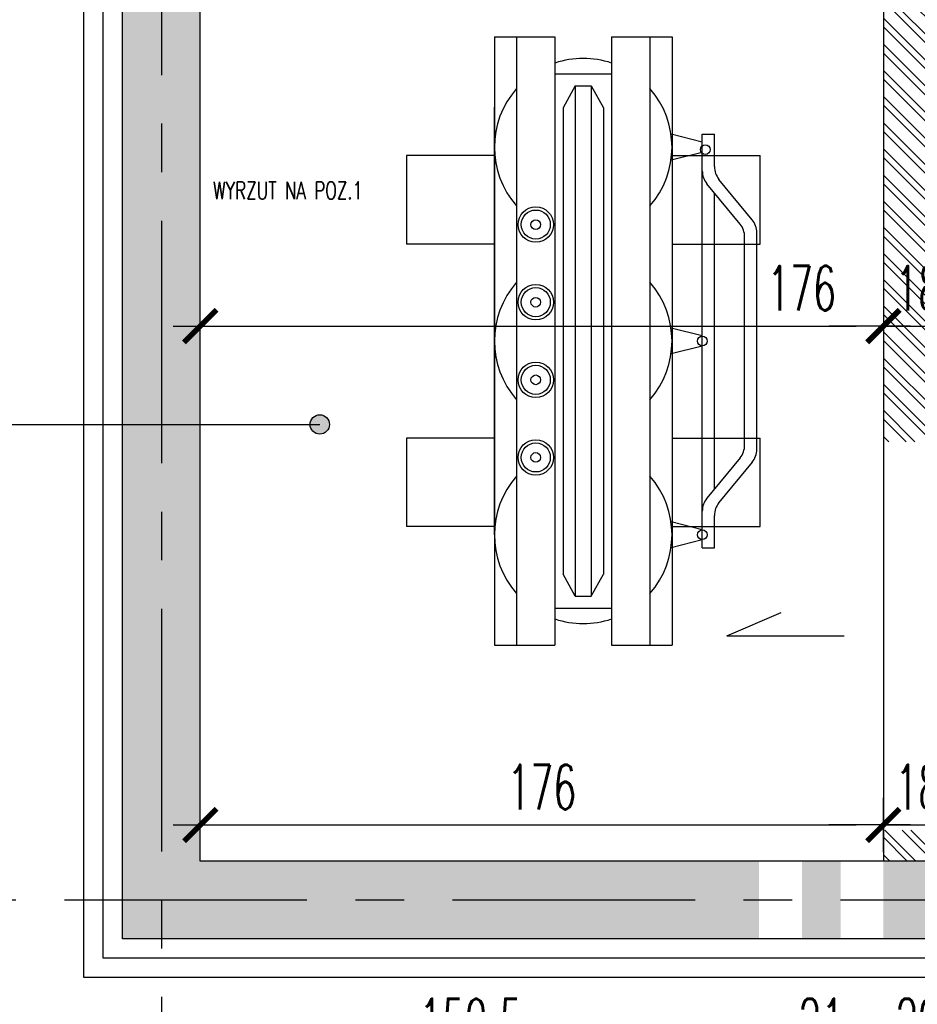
# Model space of a CAD drawing. Extents: x 41755 to 123924, y -112333 to 86187.
# Tile 155 of 256: x 99880 to 100112, y -17399 to -17146. Entities that reach past the tile are written whole.
import ezdxf

# ---------------------------------------------------------------- set-up
doc = ezdxf.new("R2010")
doc.units = 0
doc.header["$LTSCALE"] = 50
doc.linetypes.add('CENTER', pattern=[2, 1.25, -0.25, 0.25, -0.25])
doc.layers.get('0').update_dxf_attribs({"color": 101, "linetype": 'CONTINUOUS'})
doc.layers.add('0-pomoc', color=21, linetype='CONTINUOUS', plot=False)
for name, color, linetype in [('Ins-went', 141, 'CONTINUOUS'), ('Opis-pom', 6, 'CONTINUOUS'), ('Os-osie glowne', 1, 'CENTER'), ('Sc-beton', 7, 'CONTINUOUS'), ('Sc-beton-hatch', 86, 'CONTINUOUS'), ('Sc-cegla pustak', 42, 'CONTINUOUS'), ('Sc-cegla pustak-hatch', 8, 'CONTINUOUS'), ('Sc-izolacja term-styropian', 151, 'STYROPIAN-KA'), ('W-idok', 8, 'CONTINUOUS'), ('Wym-wew', 8, 'CONTINUOUS')]:
    doc.layers.add(name, color=color, linetype=linetype)
doc.styles.add('KA wymiar', font='romans.shx', dxfattribs={"width": 0.6})
doc.styles.add('ROMANS', font='romans', dxfattribs={"width": 0.85})
doc.linetypes.add('STYROPIAN-KA', pattern='A,0.0001,-0.1,[135,ltypeshp.shx,S=0.1,R=0,X=-0.1,Y=0],0,[135,ltypeshp.shx,S=0.1,R=180,X=0.1,Y=0],-0.1', length=0.2001)
doc.linetypes.add('ZIGZAG', pattern='A,0.00254,-5.08,[131,ltypeshp.shx,S=5.08,R=0,X=-5.08,Y=0],-10.16,[131,ltypeshp.shx,S=5.08,R=180,X=5.08,Y=0],-5.08', length=20.32254)
doc.dimstyles.new('KA wymiar', dxfattribs={"dimscale": 50, "dimtxt": 0.23, "dimasz": 0.14, "dimexe": 0, "dimexo": 0, "dimgap": 0.08, "dimtad": 1, "dimdec": 1, "dimrnd": 0.5, "dimzin": 9, "dimdsep": 46, "dimtxsty": 'KA wymiar', "dimblk1": 'UKOS', "dimblk2": 'UKOS', "dimsah": 1, "dimcen": 0.2, "dimse1": 1, "dimse2": 1, "dimclrd": 256, "dimclre": 256, "dimclrt": 2, "dimadec": 0, "dimazin": 0, "dimtfac": 1, "dimtdec": 1, "dimtix": 1, "dimtmove": 2, "dimatfit": 3, "dimldrblk": 'DOT', "dimfxl": 0, "dimtolj": 1, "dimtzin": 9, "dimarcsym": 0})

# ---------------------------------------------------------------- blocks, each defined once
blk = doc.blocks.new('_vxkdjhgkljhkgjhk')
for q in [(14.01, 6.02), (30.24, 0)]:
    blk.add_line((0, 0), q)
blk = doc.blocks.new('UKOS')
at = {"color": 1}
blk.add_line((0, 1), (0, -1), dxfattribs=at)
at = {"color": 8}
blk.add_line((1, 0), (-1, 0), dxfattribs=at)
at = {"color": 1, "const_width": 0.2}
blk.add_lwpolyline([(0.599, 0.599), (-0.599, -0.599)], dxfattribs=at)
blk = doc.blocks.new('*D2594')
at = {"layer": 'Wym-wew', "lineweight": -2}
blk.add_line((100151.87, -17117.44), (100151.87, -17355.44), dxfattribs=at)
at = {"layer": 'Wym-wew', "lineweight": -2, "xscale": 7.000000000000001, "yscale": 7.000000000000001, "zscale": 7.000000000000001}
for p, rotation in [((100151.87, -17110.44), 90), ((100151.87, -17362.44), 270)]:
    blk.add_blockref('UKOS', p, dxfattribs=dict(at, rotation=rotation))
at = {"layer": 'Wym-wew', "color": 2, "insert": (100142.12, -17244.13), "char_height": 11.5, "attachment_point": 5, "rotation": 90, "style": 'KA wymiar'}
blk.add_mtext('\\A1;252', dxfattribs=at)
blk = doc.blocks.new('_Dot')
at = {"layer": '0-pomoc', "color": 0, "lineweight": -2}
blk.add_line((-0.5, 0), (-1, 0), dxfattribs=at)
at = {"layer": '0-pomoc', "color": 0, "const_width": 0.5}
blk.add_lwpolyline([(-0.25, 0, 1), (0.25, 0, 1)], format="xyb", close=True, dxfattribs=at)
blk = doc.blocks.new('*D2596')
at = {"layer": 'Wym-wew', "lineweight": -2}
blk.add_line((99933.97, -17224.61), (100095.97, -17224.61), dxfattribs=at)
at = {"layer": 'Wym-wew', "lineweight": -2, "xscale": 7.000000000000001, "yscale": 7.000000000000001, "zscale": 7.000000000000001, "rotation": 180}
blk.add_blockref('UKOS', (99926.97, -17224.61), dxfattribs=at)
at = {"layer": 'Wym-wew', "lineweight": -2, "xscale": 7.000000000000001, "yscale": 7.000000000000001, "zscale": 7.000000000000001}
blk.add_blockref('UKOS', (100102.97, -17224.61), dxfattribs=at)
at = {"layer": 'Wym-wew', "color": 2, "insert": (100081.89, -17214.86), "char_height": 11.5, "attachment_point": 5, "style": 'KA wymiar'}
blk.add_mtext('\\A1;176', dxfattribs=at)
blk = doc.blocks.new('*D2597')
at = {"layer": 'Wym-wew', "lineweight": -2}
for p, q in [((100095.97, -17224.61), (100088.97, -17224.61)), ((100102.97, -17224.61), (100120.97, -17224.61)), ((100127.97, -17224.61), (100134.97, -17224.61))]:
    blk.add_line(p, q, dxfattribs=at)
at = {"layer": 'Wym-wew', "lineweight": -2, "xscale": 7.000000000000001, "yscale": 7.000000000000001, "zscale": 7.000000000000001}
blk.add_blockref('UKOS', (100102.97, -17224.61), dxfattribs=at)
at = {"layer": 'Wym-wew', "lineweight": -2, "xscale": 7.000000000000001, "yscale": 7.000000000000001, "zscale": 7.000000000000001, "rotation": 180}
blk.add_blockref('UKOS', (100120.97, -17224.61), dxfattribs=at)
at = {"layer": 'Wym-wew', "color": 2, "insert": (100111.97, -17214.86), "char_height": 11.5, "attachment_point": 5, "style": 'KA wymiar'}
blk.add_mtext('\\A1;18', dxfattribs=at)
blk = doc.blocks.new('*D2817')
at = {"layer": 'Wym-wew', "lineweight": -2}
blk.add_line((99933.97, -17353.13), (100095.97, -17353.13), dxfattribs=at)
at = {"layer": 'Wym-wew', "lineweight": -2, "xscale": 7.000000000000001, "yscale": 7.000000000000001, "zscale": 7.000000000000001, "rotation": 180}
blk.add_blockref('UKOS', (99926.97, -17353.13), dxfattribs=at)
at = {"layer": 'Wym-wew', "lineweight": -2, "xscale": 7.000000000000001, "yscale": 7.000000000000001, "zscale": 7.000000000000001}
blk.add_blockref('UKOS', (100102.97, -17353.13), dxfattribs=at)
at = {"layer": 'Wym-wew', "color": 2, "insert": (100014.97, -17343.38), "char_height": 11.5, "attachment_point": 5, "style": 'KA wymiar'}
blk.add_mtext('\\A1;176', dxfattribs=at)
blk = doc.blocks.new('*D2818')
at = {"layer": 'Wym-wew', "lineweight": -2}
for p, q in [((100095.96, -17353.13), (100088.96, -17353.13)), ((100102.96, -17353.13), (100120.97, -17353.13)), ((100127.97, -17353.13), (100134.97, -17353.13))]:
    blk.add_line(p, q, dxfattribs=at)
at = {"layer": 'Wym-wew', "lineweight": -2, "xscale": 7.000000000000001, "yscale": 7.000000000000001, "zscale": 7.000000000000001}
blk.add_blockref('UKOS', (100102.96, -17353.13), dxfattribs=at)
at = {"layer": 'Wym-wew', "lineweight": -2, "xscale": 7.000000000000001, "yscale": 7.000000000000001, "zscale": 7.000000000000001, "rotation": 180}
blk.add_blockref('UKOS', (100120.97, -17353.13), dxfattribs=at)
at = {"layer": 'Wym-wew', "color": 2, "insert": (100111.97, -17343.38), "char_height": 11.5, "attachment_point": 5, "style": 'KA wymiar'}
blk.add_mtext('\\A1;18', dxfattribs=at)
blk = doc.blocks.new('*D2837')
at = {"layer": 'Wym-wew', "lineweight": -2}
blk.add_line((99923.97, -17413.4), (100069.47, -17413.4), dxfattribs=at)
at = {"layer": 'Wym-wew', "lineweight": -2, "xscale": 7.000000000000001, "yscale": 7.000000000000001, "zscale": 7.000000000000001, "rotation": 180}
blk.add_blockref('UKOS', (99916.97, -17413.4), dxfattribs=at)
at = {"layer": 'Wym-wew', "lineweight": -2, "xscale": 7.000000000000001, "yscale": 7.000000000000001, "zscale": 7.000000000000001}
blk.add_blockref('UKOS', (100076.47, -17413.4), dxfattribs=at)
at = {"layer": 'Wym-wew', "color": 2, "insert": (99996.72, -17403.65), "char_height": 11.5, "attachment_point": 5, "style": 'KA wymiar'}
blk.add_mtext('\\A1;159.5', dxfattribs=at)
blk = doc.blocks.new('*D2838')
at = {"layer": 'Wym-wew', "lineweight": -2}
for p, q in [((100069.47, -17413.4), (100062.47, -17413.4)), ((100076.47, -17413.4), (100097.47, -17413.4)), ((100104.47, -17413.4), (100111.47, -17413.4))]:
    blk.add_line(p, q, dxfattribs=at)
at = {"layer": 'Wym-wew', "lineweight": -2, "xscale": 7.000000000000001, "yscale": 7.000000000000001, "zscale": 7.000000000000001}
blk.add_blockref('UKOS', (100076.47, -17413.4), dxfattribs=at)
at = {"layer": 'Wym-wew', "lineweight": -2, "xscale": 7.000000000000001, "yscale": 7.000000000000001, "zscale": 7.000000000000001, "rotation": 180}
blk.add_blockref('UKOS', (100097.47, -17413.4), dxfattribs=at)
at = {"layer": 'Wym-wew', "color": 2, "insert": (100086.97, -17403.65), "char_height": 11.5, "attachment_point": 5, "style": 'KA wymiar'}
blk.add_mtext('\\A1;21', dxfattribs=at)
blk = doc.blocks.new('*D2839')
at = {"layer": 'Wym-wew', "lineweight": -2}
blk.add_line((100104.47, -17413.4), (100119.47, -17413.4), dxfattribs=at)
at = {"layer": 'Wym-wew', "lineweight": -2, "xscale": 7.000000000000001, "yscale": 7.000000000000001, "zscale": 7.000000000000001, "rotation": 180}
blk.add_blockref('UKOS', (100097.47, -17413.4), dxfattribs=at)
at = {"layer": 'Wym-wew', "lineweight": -2, "xscale": 7.000000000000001, "yscale": 7.000000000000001, "zscale": 7.000000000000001}
blk.add_blockref('UKOS', (100126.47, -17413.4), dxfattribs=at)
at = {"layer": 'Wym-wew', "color": 2, "insert": (100111.97, -17403.65), "char_height": 11.5, "attachment_point": 5, "style": 'KA wymiar'}
blk.add_mtext('\\A1;29', dxfattribs=at)

msp = doc.modelspace()

# ---------------------------------------------------------------- hatches: boundary and pattern name
at = {"layer": 'Opis-pom'}
h = msp.add_hatch(color=256, dxfattribs=at)
edge = h.paths.add_edge_path()
edge.add_arc((99957.765, -17249.944), 2.5, 0, 360)
at = {"layer": 'Sc-beton-hatch'}
h = msp.add_hatch(dxfattribs=at)
h.set_pattern_fill('ANSI33', color=256, style=0)
h.set_pattern_definition([(45, (48983.4185, 565.478), (-4.49012806, 4.49012806), []), (45, (48987.9087, 565.478), (-4.49012806, 4.49012806), [3.175, -1.5875])])
h.paths.add_polyline_path([(99926.966, -17068.44), (99916.966, -17068.44), (99916.966, -17133.066), (99926.966, -17135.877), (99926.966, -17134.44)])
h.paths.add_polyline_path([(99916.966, -17068.44), (99906.966, -17068.44), (99906.966, -17130.254), (99916.966, -17133.066)])
h.paths.add_polyline_path([(99916.966, -17133.066), (99906.966, -17130.254), (99906.966, -17178.855), (99916.966, -17178.855)])
h.paths.add_polyline_path([(99926.966, -17135.877), (99916.966, -17133.066), (99916.966, -17178.855), (99926.966, -17178.855)])
h.paths.add_polyline_path([(99926.966, -17178.855), (99916.966, -17178.855), (99916.966, -17249.944), (99926.966, -17249.944)])
h.paths.add_polyline_path([(99916.966, -17178.855), (99906.966, -17178.855), (99906.966, -17249.944), (99916.966, -17249.944)])
h.paths.add_polyline_path([(99916.966, -17249.944), (99906.966, -17249.944), (99906.966, -17372.44), (99916.966, -17372.44)])
h.paths.add_polyline_path([(99926.966, -17249.944), (99916.966, -17249.944), (99916.966, -17372.44), (100070.966, -17372.44), (100070.966, -17362.44), (99926.966, -17362.44)])
h.paths.add_polyline_path([(99916.966, -17372.44), (99906.966, -17372.44), (99906.966, -17382.44), (99916.966, -17382.44)])
h.paths.add_polyline_path([(100070.966, -17372.44), (99916.966, -17372.44), (99916.966, -17382.44), (100070.966, -17382.44)])
h.paths.add_polyline_path([(100091.966, -17372.44), (100081.966, -17372.44), (100081.966, -17382.44), (100091.966, -17382.44)])
h.paths.add_polyline_path([(100091.966, -17362.44), (100081.966, -17362.44), (100081.966, -17372.44), (100091.966, -17372.44)])
h.paths.add_polyline_path([(100120.966, -17362.44), (100102.966, -17362.44), (100102.966, -17372.44), (100120.966, -17372.44)])
h.paths.add_polyline_path([(100120.966, -17372.44), (100102.966, -17372.44), (100102.966, -17382.44), (100120.966, -17382.44)])
h.paths.add_polyline_path([(100141.966, -17372.44), (100131.966, -17372.44), (100131.966, -17382.44), (100141.966, -17382.44)])
h.paths.add_polyline_path([(100141.966, -17362.44), (100131.966, -17362.44), (100131.966, -17372.44), (100141.966, -17372.44)])
h.paths.add_polyline_path([(100195.788, -17362.44), (100152.966, -17362.44), (100152.966, -17372.44), (100195.788, -17372.44)])
h.paths.add_polyline_path([(100195.788, -17372.44), (100152.966, -17372.44), (100152.966, -17382.44), (100195.788, -17382.44)])
h.paths.add_polyline_path([(100251.966, -17372.44), (100195.788, -17372.44), (100195.788, -17382.44), (100251.966, -17382.44)])
h.paths.add_polyline_path([(100251.966, -17362.44), (100195.788, -17362.44), (100195.788, -17372.44), (100251.966, -17372.44)])
h.paths.add_polyline_path([(100520.966, -17068.44), (100472.466, -17068.44), (100472.466, -17078.44), (100510.966, -17078.44), (100510.966, -17270.44), (100510.966, -17362.44), (100316.966, -17362.44), (100316.966, -17354.44), (100296.966, -17354.44), (100296.966, -17362.44), (100251.966, -17362.44), (100251.966, -17372.44), (100520.966, -17372.44)])
h.paths.add_polyline_path([(100520.966, -17372.44), (100251.966, -17372.44), (100251.966, -17382.44), (100520.966, -17382.44)])
h.paths.add_polyline_path([(100358.466, -17068.44), (100296.966, -17068.44), (100296.966, -17164.94), (100316.966, -17164.94), (100316.966, -17078.44), (100358.466, -17078.44)], flags=17)
h.paths.add_polyline_path([(100358.466, -17058.44), (100296.966, -17058.44), (100296.966, -17068.44), (100358.466, -17068.44)])
h.paths.add_polyline_path([(100316.966, -17164.94), (100296.966, -17164.94), (100296.966, -17181.44), (100296.966, -17294.44), (100316.374, -17294.44), (100316.966, -17294.44)], flags=17)
h.paths.add_polyline_path([(100530.966, -17068.44), (100520.966, -17068.44), (100520.966, -17372.44), (100634.274, -17372.44), (100634.274, -17362.44), (100530.966, -17362.44)])
h.paths.add_polyline_path([(100530.966, -17058.44), (100520.966, -17058.44), (100520.966, -17068.44), (100530.966, -17068.44)])
h.paths.add_polyline_path([(100520.966, -17058.44), (100472.466, -17058.44), (100472.466, -17068.44), (100520.966, -17068.44)])
h.paths.add_polyline_path([(100634.274, -17372.44), (100520.966, -17372.44), (100520.966, -17382.44), (100634.274, -17382.44)])
h.paths.add_polyline_path([(100512.505, -17206.235), (100529.427, -17206.235), (100529.427, -17223.485), (100512.505, -17223.485)], flags=9)
h.paths.add_polyline_path([(100405.182, -17380.9), (100405.182, -17363.979), (100422.432, -17363.979), (100422.432, -17380.9)], flags=9)
h.paths.add_polyline_path([(100512.505, -17334.76), (100529.427, -17334.76), (100529.427, -17352.01), (100512.505, -17352.01)], flags=9)
h.paths.add_polyline_path([(100298.505, -17206.235), (100315.427, -17206.235), (100315.427, -17223.485), (100298.505, -17223.485)], flags=24)
at = {"layer": 'Sc-cegla pustak-hatch'}
h = msp.add_hatch(dxfattribs=at)
h.set_pattern_fill('ANSI32', color=256, scale=0.5, angle=90, style=0)
h.set_pattern_definition([(135, (48983.4185, 565.478), (-3.36759605, -3.36759605), []), (135, (48983.4185, 567.723), (-3.36759605, -3.36759605), [])])
h.paths.add_polyline_path([(100255.966, -17092.44), (100255.966, -17102.44), (100255.966, -17110.44), (100296.966, -17110.44), (100296.966, -17092.44)])
h.paths.add_polyline_path([(100120.966, -17092.44), (100102.966, -17092.44), (100102.966, -17110.44), (100102.966, -17254.44), (100120.966, -17254.44), (100120.966, -17110.44)])
h.paths.add_polyline_path([(99926.966, -17092.44), (99926.966, -17110.44), (99967.966, -17110.44), (99967.966, -17092.44)])
h.paths.add_polyline_path([(100120.966, -17362.44), (100120.966, -17354.44), (100102.966, -17354.44), (100102.966, -17362.44)])
h.paths.add_polyline_path([(100103.998, -17206.235), (100119.934, -17206.235), (100119.934, -17223.485), (100103.998, -17223.485)], flags=24)
h.paths.add_polyline_path([(100042.435, -17150.377), (100108.392, -17150.377), (100108.392, -17134.306), (100042.435, -17134.306)], flags=9)

# ---------------------------------------------------------------- linework, layer by layer
at = {"layer": 'Opis-pom'}
msp.add_lwpolyline([(99869.349, -17249.944), (99957.765, -17249.944)], dxfattribs=at)
msp.add_circle((99957.765, -17249.944), 2.5, dxfattribs=at)
at = {"layer": 'Os-osie glowne'}
for points in [[(99916.966, -15997.44), (99916.966, -17560.331)], [(99691.966, -17372.44), (102917.643, -17372.44)]]:
    msp.add_lwpolyline(points, dxfattribs=at)
at = {"layer": 'Sc-beton'}
for p, q in [((99906.966, -17382.44), (99906.966, -16212.44)), ((99926.966, -17362.44), (99926.966, -16902.44)), ((102200.966, -17382.44), (99906.966, -17382.44))]:
    msp.add_line(p, q, dxfattribs=at)
msp.add_lwpolyline([(100296.966, -17362.44), (99926.966, -17362.44)], dxfattribs=at)
at = {"layer": 'Sc-cegla pustak'}
msp.add_lwpolyline([(100102.966, -17110.44), (100102.966, -17362.44)], dxfattribs=at)
at = {"layer": 'Sc-izolacja term-styropian', "linetype": 'ByBlock'}
for p, q in [((99896.966, -17392.44), (99896.966, -16202.438)), ((102200.966, -17392.44), (99896.966, -17392.44))]:
    msp.add_line(p, q, dxfattribs=at)
at = {"layer": 'Sc-izolacja term-styropian', "linetype": 'ZIGZAG', "ltscale": 0.018}
for p, q in [((99901.966, -17387.44), (99901.966, -16207.437)), ((102200.966, -17387.44), (99901.966, -17387.44))]:
    msp.add_line(p, q, dxfattribs=at)
at = {"layer": 'W-idok'}
for p, q in [((100002.754, -17150.064), (100002.754, -17306.824)), ((100002.754, -17150.064), (100018.354, -17150.064)), ((100008.474, -17150.064), (100008.474, -17306.824)), ((100018.354, -17150.064), (100018.354, -17297.296)), ((100032.914, -17150.064), (100032.914, -17297.296)), ((100032.914, -17150.064), (100048.514, -17150.064)), ((100042.794, -17150.064), (100042.794, -17306.824)), ((100048.514, -17150.064), (100048.514, -17306.824)), ((100018.354, -17159.592), (100032.914, -17159.592)), ((100023.554, -17162.712), (100020.434, -17168.38)), ((100023.554, -17162.712), (100027.714, -17162.712)), ((100023.554, -17162.712), (100023.554, -17294.176)), ((100027.714, -17162.712), (100027.714, -17294.176)), ((100027.714, -17162.712), (100030.834, -17168.38)), ((100002.754, -17278.364), (100002.754, -17168.193)), ((100002.754, -17278.364), (100002.754, -17168.193)), ((100020.434, -17168.38), (100020.434, -17288.507)), ((100030.834, -17168.38), (100030.834, -17288.507)), ((100056.314, -17177.212), (100048.269, -17175.183)), ((100056.314, -17281.705), (100056.314, -17175.183)), ((100056.314, -17175.183), (100059.434, -17175.183)), ((100059.434, -17183.498), (100059.434, -17175.183)), ((100002.754, -17180.635), (99980.07, -17180.635)), ((100056.314, -17179.835), (100048.269, -17181.865)), ((100048.514, -17180.635), (100071.199, -17180.635)), ((100069.171, -17197.205), (100060.617, -17186.8)), ((100066.051, -17198.323), (100057.497, -17187.918)), ((100059.434, -17266.614), (100059.434, -17190.274)), ((100067.234, -17255.263), (100067.234, -17201.625)), ((100070.354, -17256.381), (100070.354, -17200.507)), ((100002.754, -17203.453), (99980.07, -17203.453)), ((100048.514, -17203.453), (100071.199, -17203.453)), ((100056.314, -17227.132), (100048.269, -17225.103)), ((100056.314, -17229.755), (100048.269, -17231.785)), ((100002.754, -17253.435), (99980.07, -17253.435)), ((100048.514, -17253.435), (100071.199, -17253.435)), ((100066.051, -17258.565), (100057.497, -17268.97)), ((100069.171, -17259.683), (100060.617, -17270.088)), ((100056.314, -17277.052), (100048.269, -17275.023)), ((100059.434, -17281.705), (100059.434, -17273.39)), ((100002.754, -17276.253), (99980.07, -17276.253)), ((100048.514, -17276.253), (100071.199, -17276.253)), ((100056.314, -17279.675), (100048.269, -17281.705)), ((100056.314, -17281.705), (100059.434, -17281.705)), ((100023.554, -17294.176), (100020.434, -17288.507)), ((100027.714, -17294.176), (100030.834, -17288.507)), ((100023.554, -17294.176), (100027.714, -17294.176)), ((100018.354, -17297.296), (100032.914, -17297.296)), ((100018.354, -17297.296), (100018.354, -17306.824)), ((100032.914, -17297.296), (100032.914, -17306.824)), ((100002.754, -17306.824), (100018.354, -17306.824)), ((100032.914, -17306.824), (100048.514, -17306.824))]:
    msp.add_line(p, q, dxfattribs=at)
for points in [[(100058.327, -17179.119, -1), (100055.827, -17179.119, -1)], [(100014.664, -17198.444, -1), (100012.164, -17198.444, -1)], [(100014.664, -17218.444, -1), (100012.164, -17218.444, -1)], [(100057.564, -17228.444, -1), (100055.064, -17228.444, -1)], [(100014.664, -17238.444, -1), (100012.164, -17238.444, -1)], [(100014.664, -17258.444, -1), (100012.164, -17258.444, -1)], [(100057.564, -17278.364, -1), (100055.064, -17278.364, -1)]]:
    msp.add_lwpolyline(points, format="xyb", close=True, dxfattribs=at)
for points in [[(99980.07, -17180.635), (99980.07, -17203.453)], [(100071.199, -17203.453), (100071.199, -17180.635)], [(99980.07, -17253.435), (99980.07, -17276.253)], [(100071.199, -17276.253), (100071.199, -17253.435)]]:
    msp.add_lwpolyline(points, dxfattribs=at)
for centre, radius in [((100013.414, -17198.444), 4.567), ((100013.414, -17198.444), 3.747), ((100013.414, -17218.444), 4.567), ((100013.414, -17218.444), 3.747), ((100013.414, -17238.444), 4.567), ((100013.414, -17238.444), 3.747), ((100013.414, -17258.444), 4.567), ((100013.414, -17258.444), 3.747)]:
    msp.add_circle(centre, radius, dxfattribs=at)
for centre, radius, start, end in [((100025.634, -17178.524), 22.88, 71.447, 108.553), ((100025.634, -17178.524), 22.88, 71.447, 108.553), ((100025.634, -17178.524), 22.88, 71.447, 108.553), ((100025.634, -17178.524), 22.88, 138.59038, 221.40962), ((100025.634, -17178.524), 22.88, 318.59038, 41.40962), ((100064.634, -17183.498), 5.2, 180, 219.42356), ((100061.514, -17184.616), 5.2, 180, 219.42356), ((100062.034, -17201.625), 5.2, 0, 39.42356), ((100065.154, -17200.507), 5.2, 0, 39.42356), ((100025.634, -17228.444), 22.88, 138.59038, 221.40962), ((100025.634, -17228.444), 22.88, 318.59038, 41.40962), ((100062.034, -17255.263), 5.2, 320.57644, 0), ((100065.154, -17256.381), 5.2, 320.57644, 0), ((100025.634, -17278.364), 22.88, 138.59038, 221.40962), ((100025.634, -17278.364), 22.88, 318.59038, 41.40962), ((100061.514, -17272.272), 5.2, 140.57644, 180), ((100064.634, -17273.39), 5.2, 140.57644, 180), ((100025.634, -17278.364), 22.88, 251.447, 288.553), ((100025.634, -17278.364), 22.88, 251.447, 288.553), ((100025.634, -17278.364), 22.88, 251.447, 288.553)]:
    msp.add_arc(centre, radius, start, end, dxfattribs=at)

# ---------------------------------------------------------------- block references
at = {"layer": 'Ins-went'}
msp.add_blockref('_vxkdjhgkljhkgjhk', (100062.661, -17304.44), dxfattribs=at)

# ---------------------------------------------------------------- texts
at = {"layer": 'Ins-went', "linetype": 'ByBlock', "ltscale": 0.5, "style": 'ROMANS', "width": 0.7}
msp.add_text(' WYRZUT NA POZ.1', height=4.5, dxfattribs=at).set_placement((99928.124, -17191.915, 0))

# ---------------------------------------------------------------- dimensions: what is measured, and where the dimension line sits
at = {"layer": 'Wym-wew'}
dim = msp.add_linear_dim(base=(100151.869, -17362.44), p1=(100063.55, -17110.44), p2=(100111.966, -17362.44), angle=90, dimstyle='KA wymiar', override={"dimscale": 100, "dimtxt": 0.115, "dimasz": 0.07, "dimgap": 0.04, "dimdec": 2, "dimpost": '\\X', "dimtdec": 2}, dxfattribs=at)
dim.commit()
dim.dimension.update_dxf_attribs({"geometry": '*D2594', "text_midpoint": (100142.119, -17244.134), "dimtype": 160})
dim = msp.add_linear_dim(base=(100102.966, -17224.61), p1=(99926.966, -17110.44), p2=(100102.966, -17110.44), dimstyle='KA wymiar', override={"dimscale": 100, "dimtxt": 0.115, "dimasz": 0.07, "dimgap": 0.04, "dimdec": 2, "dimpost": '\\X', "dimtdec": 2}, dxfattribs=at)
dim.commit()
dim.dimension.update_dxf_attribs({"geometry": '*D2596', "text_midpoint": (100081.894, -17214.86), "dimtype": 160})
for base, p1, p2, picture, middle in [((100120.966, -17224.61), (100102.966, -17110.44), (100120.966, -17110.44), '*D2597', (100111.966, -17214.86)), ((100102.966, -17353.135), (99926.966, -17362.44), (100102.966, -17362.44), '*D2817', (100014.966, -17343.385)), ((100120.966, -17353.135), (100102.964, -17354.449), (100120.966, -17354.449), '*D2818', (100111.965, -17343.385)), ((100076.466, -17413.405), (99916.966, -17369.2), (100076.466, -17369.2), '*D2837', (99996.716, -17403.655)), ((100097.466, -17413.405), (100076.466, -17369.2), (100097.466, -17372.44), '*D2838', (100086.966, -17403.655)), ((100126.466, -17413.405), (100097.466, -17372.44), (100126.466, -17372.44), '*D2839', (100111.966, -17403.655))]:
    dim = msp.add_linear_dim(base=base, p1=p1, p2=p2, dimstyle='KA wymiar', override={"dimscale": 100, "dimtxt": 0.115, "dimasz": 0.07, "dimgap": 0.04, "dimdec": 2, "dimpost": '\\X', "dimtdec": 2}, dxfattribs=at)
    dim.commit()
    dim.dimension.update_dxf_attribs({"geometry": picture, "text_midpoint": middle})

doc.saveas('drawing.dxf')
